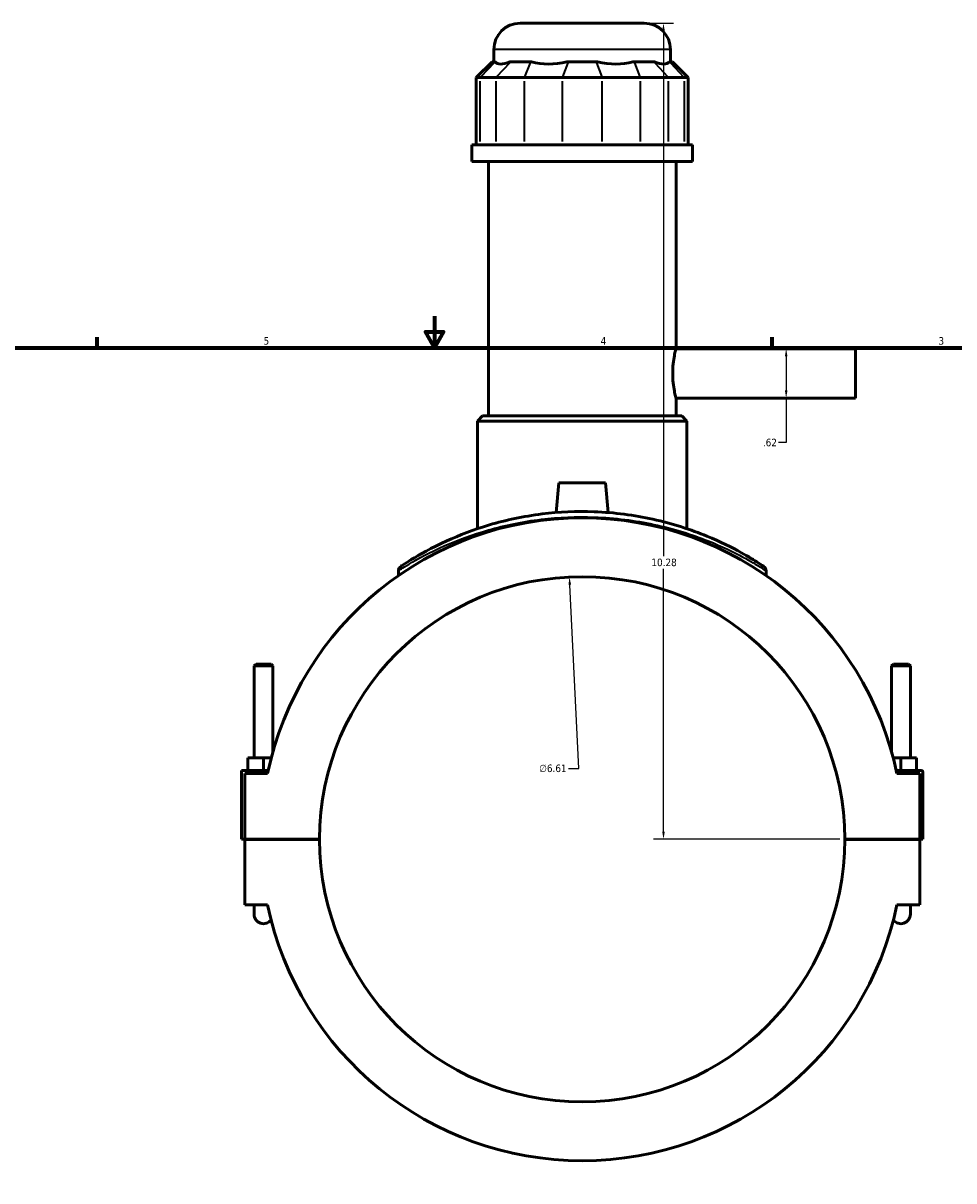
# Model space of a CAD drawing. Header units: inches. Extents: x 0.1 to 47.8, y -0.2 to 47.5.
# Tile 3 of 6: x 11.8 to 23.5, y 10.5 to 25.1. Entities that reach past the tile are written whole.
import ezdxf

# ---------------------------------------------------------------- set-up
doc = ezdxf.new("R2010")
doc.units = ezdxf.units.IN
doc.header["$MEASUREMENT"] = 0
for name, color, linetype, lineweight in [('Border (ANSI)', 7, 'Continuous', 70), ('Dimension (ANSI)', 7, 'Continuous', 25), ('Visible (ANSI)', 7, 'Continuous', 50), ('Visible Narrow (ANSI)', 7, 'Continuous', 35)]:
    doc.layers.add(name, color=color, linetype=linetype, lineweight=lineweight)
doc.styles.add('Note Text (ANSI)', font='tahoma.ttf')
doc.dimstyles.new('Default (ANSI)', dxfattribs={"dimtxt": 0.094488, "dimasz": 0.098425, "dimexe": 0.125, "dimexo": 0.0625, "dimgap": 0.031496, "dimtad": 0, "dimtih": 1, "dimtoh": 1, "dimrnd": 1e-08, "dimzin": 4, "dimdsep": 46, "dimtxsty": 'Note Text (ANSI)', "dimcen": 0.09, "dimdle": 0.393701, "dimclrd": 256, "dimclre": 256, "dimclrt": 5, "dimadec": 0, "dimazin": 1, "dimtfac": 1, "dimtofl": 0, "dimtmove": 0, "dimatfit": 3, "dimfxl": 1, "dimtolj": 1, "dimtzin": 4, "dimlwd": -1, "dimlwe": -1, "dimarcsym": 0})

# ---------------------------------------------------------------- blocks, each defined once
blk = doc.blocks.new('Borders Default Border')
at = {"layer": 'Border (ANSI)'}
for p, q in [((12.75, 21), (12.75, 21.134)), ((21.25, 21), (21.25, 21.134))]:
    blk.add_line(p, q, dxfattribs=at)
at = {"layer": 'Border (ANSI)', "flags": 128}
for points in [[(17, 21.4), (17, 21), (16.885, 21.2), (17.115, 21.2), (17, 21)], [(0.5, 1), (0.5, 21), (33.5, 21), (33.5, 1), (0.5, 1)]]:
    blk.add_lwpolyline(points, dxfattribs=at)
at = {"layer": 'Border (ANSI)', "color": 5, "true_color": 0x0000ff, "char_height": 0.0945, "attachment_point": 7, "style": 'Note Text (ANSI)'}
for s, insert in [('5', (14.847, 21.038)), ('4', (19.092, 21.04)), ('3', (23.346, 21.038))]:
    blk.add_mtext(s, dxfattribs=dict(at, insert=insert))
blk = doc.blocks.new('*D6')
at = {"layer": 'Defpoints', "color": 0, "transparency": 16777216}
for p in [(18.699, 18.114), (19.021, 11.508)]:
    blk.add_point(p, dxfattribs=at)
at = {"layer": 'Dimension (ANSI)', "transparency": 16777216}
for p, q in [((18.816, 15.701), (18.703, 18.016)), ((18.689, 15.701), (18.816, 15.701))]:
    blk.add_line(p, q, dxfattribs=at)
blk.add_solid([(18.72, 18.017), (18.687, 18.015), (18.699, 18.114)], dxfattribs=at)
at = {"layer": 'Dimension (ANSI)', "color": 5, "transparency": 16777216, "insert": (18.318, 15.752), "char_height": 0.0945, "attachment_point": 1, "style": 'Note Text (ANSI)'}
blk.add_mtext('\\A1;∅6.61', dxfattribs=at)
blk = doc.blocks.new('*D7')
at = {"layer": 'Defpoints', "color": 0, "transparency": 16777216}
for p in [(21.217, 20.989), (21.217, 20.367), (21.428, 20.367)]:
    blk.add_point(p, dxfattribs=at)
at = {"layer": 'Dimension (ANSI)', "transparency": 16777216}
for p, q in [((21.428, 20.891), (21.428, 20.466)), ((21.428, 20.367), (21.428, 19.806)), ((21.428, 19.806), (21.33, 19.806))]:
    blk.add_line(p, q, dxfattribs=at)
for points in [[(21.412, 20.891), (21.445, 20.891), (21.428, 20.989)], [(21.412, 20.466), (21.445, 20.466), (21.428, 20.367)]]:
    blk.add_solid(points, dxfattribs=at)
at = {"layer": 'Dimension (ANSI)', "color": 5, "transparency": 16777216, "insert": (21.135, 19.855), "char_height": 0.0945, "attachment_point": 1, "style": 'Note Text (ANSI)'}
blk.add_mtext('\\A1;.62', dxfattribs=at)
blk = doc.blocks.new('*D8')
at = {"layer": 'Defpoints', "color": 0, "transparency": 16777216}
for p in [(19.64, 25.088), (19.883, 25.088), (22.167, 14.811)]:
    blk.add_point(p, dxfattribs=at)
at = {"layer": 'Dimension (ANSI)', "transparency": 16777216}
for p, q in [((19.703, 25.088), (20.008, 25.088)), ((19.883, 24.99), (19.883, 18.377)), ((19.883, 14.909), (19.883, 18.215)), ((22.104, 14.811), (19.758, 14.811))]:
    blk.add_line(p, q, dxfattribs=at)
for points in [[(19.867, 24.99), (19.9, 24.99), (19.883, 25.088)], [(19.867, 14.909), (19.9, 14.909), (19.883, 14.811)]]:
    blk.add_solid(points, dxfattribs=at)
at = {"layer": 'Dimension (ANSI)', "color": 5, "transparency": 16777216, "insert": (19.731, 18.345), "char_height": 0.0945, "attachment_point": 1, "style": 'Note Text (ANSI)'}
blk.add_mtext('\\A1;10.28', dxfattribs=at)

msp = doc.modelspace()

# ---------------------------------------------------------------- linework, layer by layer
at = {"layer": 'Visible (ANSI)'}
for p, q in [((18.079, 25.088), (19.64, 25.088)), ((17.749, 24.6), (17.749, 24.757)), ((19.971, 24.6), (19.971, 24.757)), ((17.724, 24.6), (17.525, 24.402)), ((17.724, 24.6), (17.759, 24.6)), ((17.766, 24.6), (17.759, 24.6)), ((17.956, 24.6), (17.95, 24.6)), ((17.956, 24.6), (18.207, 24.6)), ((18.222, 24.6), (18.207, 24.6)), ((18.683, 24.6), (18.667, 24.6)), ((18.683, 24.6), (19.037, 24.6)), ((19.053, 24.6), (19.037, 24.6)), ((19.513, 24.6), (19.497, 24.6)), ((19.513, 24.6), (19.764, 24.6)), ((19.77, 24.6), (19.764, 24.6)), ((19.961, 24.6), (19.954, 24.6)), ((19.961, 24.6), (19.996, 24.6)), ((19.996, 24.6), (20.194, 24.402)), ((17.576, 24.402), (17.525, 24.402)), ((17.525, 24.402), (17.525, 23.555)), ((17.576, 24.402), (17.773, 24.402)), ((18.131, 24.402), (17.773, 24.402)), ((18.131, 24.402), (18.607, 24.402)), ((19.113, 24.402), (18.607, 24.402)), ((19.113, 24.402), (19.589, 24.402)), ((19.947, 24.402), (19.589, 24.402)), ((19.947, 24.402), (20.144, 24.402)), ((20.194, 24.402), (20.144, 24.402)), ((20.194, 24.402), (20.194, 23.555)), ((20.249, 23.555), (17.471, 23.555)), ((17.471, 23.346), (17.471, 23.555)), ((20.249, 23.346), (20.249, 23.555)), ((20.249, 23.346), (17.471, 23.346)), ((17.679, 20.142), (17.679, 23.346)), ((20.041, 20.989), (20.041, 23.346)), ((20.041, 20.989), (22.3, 20.989)), ((22.3, 20.367), (22.3, 20.989)), ((20.041, 20.367), (22.3, 20.367)), ((20.041, 20.142), (20.041, 20.367)), ((17.606, 20.142), (17.54, 20.076)), ((17.606, 20.142), (20.113, 20.142)), ((20.113, 20.142), (20.179, 20.076)), ((20.179, 20.076), (17.54, 20.076)), ((17.54, 18.722), (17.54, 20.076)), ((20.179, 18.722), (20.179, 20.076)), ((18.565, 19.299), (18.532, 18.925)), ((19.155, 19.299), (18.565, 19.299)), ((19.155, 19.299), (19.188, 18.925)), ((16.545, 18.193), (16.545, 18.132)), ((21.175, 18.193), (21.175, 18.132)), ((14.752, 17.018), (14.728, 16.994)), ((14.728, 16.994), (14.964, 16.994)), ((14.728, 15.835), (14.728, 16.994)), ((14.941, 17.018), (14.752, 17.018)), ((14.941, 17.018), (14.964, 16.994)), ((14.964, 15.911), (14.964, 16.994)), ((22.779, 17.018), (22.756, 16.994)), ((22.992, 16.994), (22.756, 16.994)), ((22.756, 16.994), (22.756, 15.911)), ((22.779, 17.018), (22.968, 17.018)), ((22.968, 17.018), (22.992, 16.994)), ((22.992, 16.994), (22.992, 15.835)), ((14.846, 15.835), (14.649, 15.835)), ((14.649, 15.677), (14.649, 15.835)), ((14.944, 15.835), (14.846, 15.835)), ((14.846, 15.677), (14.846, 15.835)), ((22.776, 15.835), (22.874, 15.835)), ((22.874, 15.677), (22.874, 15.835)), ((22.874, 15.835), (23.071, 15.835)), ((23.071, 15.677), (23.071, 15.835)), ((14.571, 15.677), (14.906, 15.677)), ((14.571, 14.813), (14.571, 15.677)), ((14.897, 15.638), (14.61, 15.638)), ((14.61, 15.638), (14.61, 14.813)), ((23.13, 15.677), (22.814, 15.677)), ((23.11, 15.638), (22.822, 15.638)), ((23.11, 14.813), (23.11, 15.638)), ((23.149, 14.813), (23.149, 15.658)), ((14.61, 14.813), (14.571, 14.813)), ((14.61, 14.813), (15.553, 14.813)), ((14.61, 14.809), (14.61, 13.984)), ((15.553, 14.809), (14.61, 14.809)), ((14.728, 14.809), (14.728, 14.813)), ((14.964, 14.809), (14.964, 14.813)), ((22.167, 14.813), (23.11, 14.813)), ((23.11, 14.809), (22.167, 14.809)), ((22.756, 14.813), (22.756, 14.809)), ((22.992, 14.813), (22.992, 14.809)), ((23.11, 14.813), (23.149, 14.813)), ((23.11, 13.984), (23.11, 14.809)), ((14.61, 13.984), (14.897, 13.984)), ((14.728, 13.984), (14.728, 13.866)), ((22.822, 13.984), (23.11, 13.984)), ((22.992, 13.866), (22.992, 13.984))]:
    msp.add_line(p, q, dxfattribs=at)
for centre, radius, start, end in [((18.079, 24.757), 0.331, 90, 180), ((19.64, 24.757), 0.331, 0, 90), ((18.86, 14.811), 4.048, 11.7855, 168.2145), ((16.611, 18.193), 0.0661, 123.6244, 180), ((21.109, 18.193), 0.0661, 0, 56.3756), ((18.86, 14.811), 3.307, 0.0341, 179.9659), ((23.13, 15.658), 0.0197, 0, 90), ((18.86, 14.811), 3.307, 180.0341, 359.9659), ((14.846, 13.866), 0.118, 180, 323.6924), ((18.86, 14.811), 4.048, 191.7855, 348.2145), ((22.874, 13.866), 0.118, 216.3076, 0)]:
    msp.add_arc(centre, radius, start, end, dxfattribs=at)
for major_axis, ratio, start_param, end_param in [((-1.09, -1.09), 0.198912, 6.261285, 6.697784), ((0.924, 0.924), 0.668179, 3.512392, 3.948891), ((0.924, -0.924), 0.668179, 5.475887, 5.912386), ((1.09, -1.09), 0.198912, 5.868586, 6.305085)]:
    msp.add_ellipse((18.86, 25.685), major_axis=major_axis, ratio=ratio, start_param=start_param, end_param=end_param, dxfattribs=at)
for points, knots in [([(20.041, 20.367), (20.041, 20.367), (20.038, 20.375), (20.031, 20.407), (20.025, 20.431), (20.015, 20.486), (20.009, 20.521), (20.001, 20.597), (19.999, 20.639), (19.999, 20.717), (20.001, 20.759), (20.009, 20.836), (20.015, 20.871), (20.025, 20.926), (20.031, 20.949), (20.038, 20.981), (20.041, 20.989), (20.041, 20.989)], [1.19644, 1.19644, 1.19644, 1.19644, 1.495523, 1.495523, 1.794607, 1.794607, 2.093743, 2.093743, 2.392879, 2.392879, 2.692015, 2.692015, 2.991151, 2.991151, 3.290235, 3.290235, 3.589319, 3.589319, 3.589319, 3.589319]), ([(21.145, 18.248), (21.145, 18.248), (21.122, 18.264), (21.028, 18.323), (20.954, 18.369), (20.744, 18.485), (20.599, 18.559), (20.232, 18.709), (20.002, 18.786), (19.517, 18.893), (19.265, 18.926), (18.79, 18.944), (18.567, 18.934), (18.119, 18.878), (17.896, 18.83), (17.49, 18.71), (17.309, 18.639), (16.96, 18.481), (16.808, 18.394), (16.666, 18.307), (16.634, 18.287), (16.587, 18.256), (16.574, 18.248), (16.574, 18.248)], [18.194528, 18.194528, 18.194528, 18.194528, 19.586846, 19.586846, 21.101938, 21.101938, 22.924773, 22.924773, 25.014372, 25.014372, 26.92028, 26.92028, 28.560181, 28.560181, 30.361692, 30.361692, 32.174202, 32.174202, 34.429387, 34.429387, 35.368913, 35.368913, 36.389053, 36.389053, 36.389053, 36.389053])]:
    msp.add_open_spline(points, degree=3, knots=knots, dxfattribs=at)
at = {"layer": 'Visible Narrow (ANSI)'}
for p, q in [((19.957, 24.757), (17.762, 24.757)), ((17.75, 24.59), (17.585, 24.412)), ((17.947, 24.59), (17.782, 24.412)), ((18.203, 24.59), (18.135, 24.412)), ((18.679, 24.59), (18.611, 24.412)), ((19.041, 24.59), (19.109, 24.412)), ((19.517, 24.59), (19.585, 24.412)), ((19.773, 24.59), (19.938, 24.412)), ((19.97, 24.59), (20.135, 24.412)), ((17.576, 23.597), (17.576, 24.359)), ((17.773, 24.359), (17.773, 23.597)), ((18.131, 23.597), (18.131, 24.359)), ((18.607, 24.359), (18.607, 23.597)), ((19.113, 23.597), (19.113, 24.359)), ((19.589, 24.359), (19.589, 23.597)), ((19.947, 23.597), (19.947, 24.359)), ((20.144, 24.359), (20.144, 23.597))]:
    msp.add_line(p, q, dxfattribs=at)
msp.add_arc((21.109, 18.193), 0.0661, 2.8188, 53.5568, dxfattribs=at)
msp.add_open_spline([(16.545, 18.193), (16.545, 18.193), (16.558, 18.201), (16.605, 18.231), (16.638, 18.251), (16.781, 18.337), (16.936, 18.422), (17.288, 18.578), (17.473, 18.648), (17.883, 18.765), (18.109, 18.813), (18.563, 18.867), (18.789, 18.877), (19.27, 18.86), (19.525, 18.827), (20.017, 18.722), (20.249, 18.647), (20.621, 18.499), (20.768, 18.427), (20.981, 18.312), (21.056, 18.267), (21.151, 18.208), (21.175, 18.193), (21.175, 18.193)], degree=3, knots=[-36.389053, -36.389053, -36.389053, -36.389053, -35.368913, -35.368913, -34.429387, -34.429387, -32.174202, -32.174202, -30.361692, -30.361692, -28.560181, -28.560181, -26.92028, -26.92028, -25.014372, -25.014372, -22.924773, -22.924773, -21.101938, -21.101938, -19.586846, -19.586846, -18.194528, -18.194528, -18.194528, -18.194528], dxfattribs=at)

# ---------------------------------------------------------------- block references
msp.add_blockref('Borders Default Border', (0, 0))

# ---------------------------------------------------------------- dimensions: what is measured, and where the dimension line sits
at = {"layer": 'Dimension (ANSI)'}
for base, p1, p2, angle, override, picture, middle in [((19.883, 25.088), (22.167, 14.811), (19.64, 25.088), 90, {"dimgap": 0.031496, "dimdec": 2, "dimtol": 0, "dimlim": 0, "dimtp": 0, "dimtm": 0, "dimtdec": 2, "dimatfit": 1}, '*D8', (19.883, 18.296)), ((21.428, 20.367), (21.217, 20.989), (21.217, 20.367), 270, {"dimgap": 0.031496, "dimdec": 2, "dimse1": 1, "dimse2": 1, "dimtol": 0, "dimlim": 0, "dimtp": 0, "dimtm": 0, "dimtdec": 2, "dimatfit": 2}, '*D7', (21.217, 19.806))]:
    dim = msp.add_linear_dim(base=base, p1=p1, p2=p2, angle=angle, dimstyle='Default (ANSI)', override=override, dxfattribs=at)
    dim.commit()
    dim.dimension.update_dxf_attribs({"geometry": picture, "text_midpoint": middle, "dimtype": 160})
dim = msp.add_diameter_dim_2p(p1=(19.021, 11.508), p2=(18.699, 18.114), dimstyle='Default (ANSI)', override={"dimgap": 0.031496, "dimdec": 2, "dimlfac": 1, "dimtol": 0, "dimlim": 0, "dimtp": 0, "dimtm": 0, "dimtdec": 2}, dxfattribs=at)
dim.commit()
dim.dimension.update_dxf_attribs({"geometry": '*D6', "text_midpoint": (18.488, 15.701), "dimtype": 163})

doc.saveas('drawing.dxf')
